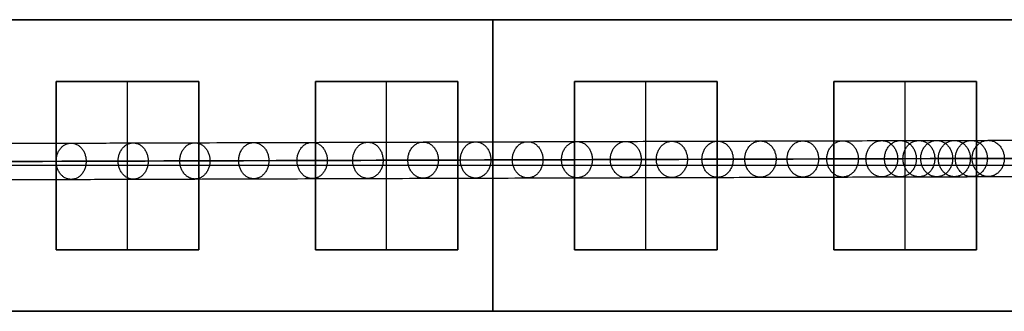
# Model space of a CAD drawing. Header units: millimetres. Extents: x -1192 to 1067, y -14 to 15.
# Tile 11 of 13: x 926 to 1002, y -10 to 12. Entities that reach past the tile are written whole.
import ezdxf

# ---------------------------------------------------------------- set-up
doc = ezdxf.new("R2010")
doc.units = ezdxf.units.MM
doc.layers.add('CABLE', color=7, linetype='Continuous')
doc.layers.add('METAL NEGRO', color=7, linetype='Continuous')

msp = doc.modelspace()

# ---------------------------------------------------------------- linework, layer by layer
at = {"layer": 'CABLE'}
for points, degree, knots in [([(727.727, 1.961, 255.02), (733.388, 1.981, 262.117), (744.546, 2.019, 276.149), (761.005, 2.075, 296.984), (776.969, 2.13, 317.333), (792.44, 2.182, 337.201), (807.418, 2.233, 356.585), (821.9, 2.282, 375.484), (835.891, 2.329, 393.902), (849.387, 2.375, 411.835), (862.39, 2.418, 429.285), (874.9, 2.46, 446.252), (886.915, 2.499, 462.734), (898.438, 2.537, 478.734), (909.466, 2.573, 494.251), (920.002, 2.607, 509.283), (928.434, 2.634, 521.501), (934.944, 2.655, 531.052), (939.641, 2.67, 538.003), (944.244, 2.685, 544.876), (948.693, 2.699, 551.585), (953.05, 2.713, 558.218), (957.253, 2.726, 564.685), (961.363, 2.738, 571.077), (965.319, 2.751, 577.301), (969.183, 2.762, 583.452), (972.892, 2.774, 589.434), (976.508, 2.785, 595.343), (979.971, 2.795, 601.083), (983.34, 2.805, 606.751), (986.557, 2.814, 612.25), (989.678, 2.823, 617.675), (992.179, 2.831, 622.101), (994.133, 2.836, 625.609), (995.545, 2.84, 628.168), (996.932, 2.844, 630.709), (998.282, 2.848, 633.207), (999.607, 2.851, 635.688), (1001.316, 2.856, 638.923), (1002.976, 2.861, 642.122), (1004.587, 2.865, 645.284), (1005.752, 2.868, 647.601), (1006.892, 2.871, 649.9), (1007.995, 2.874, 652.158), (1009.073, 2.876, 654.396), (1010.115, 2.879, 656.592), (1011.132, 2.881, 658.772), (1012.112, 2.884, 660.907), (1013.066, 2.886, 663.025), (1013.988, 2.888, 665.108), (1014.881, 2.89, 667.165), (1015.739, 2.892, 669.185), (1016.569, 2.894, 671.178), (1017.366, 2.896, 673.138), (1018.133, 2.897, 675.069), (1018.869, 2.899, 676.969), (1019.574, 2.9, 678.839), (1020.248, 2.901, 680.679), (1020.892, 2.902, 682.49), (1021.504, 2.903, 684.27), (1022.086, 2.904, 686.018), (1022.637, 2.905, 687.737), (1023.157, 2.905, 689.427), (1023.646, 2.906, 691.085), (1024.104, 2.906, 692.714), (1024.532, 2.907, 694.313), (1024.929, 2.907, 695.882), (1025.175, 2.907, 696.918), (1025.293, 2.907, 697.432)], 3, [0, 0, 0, 0, 27.235592, 53.785722, 79.650681, 104.830781, 129.326365, 153.137801, 176.265493, 198.709879, 220.47144, 241.550705, 261.948254, 281.664727, 300.700834, 319.057364, 336.735196, 345.235256, 353.735315, 361.897072, 370.058829, 377.882909, 385.706989, 393.194102, 400.681215, 407.832173, 414.983131, 421.798864, 428.614597, 435.096181, 441.577765, 447.726451, 453.875137, 456.825092, 459.775046, 462.642346, 465.509645, 468.294514, 471.079383, 476.484752, 479.105521, 481.72629, 484.265439, 486.804588, 489.26244, 491.720293, 494.097206, 496.47412, 498.770491, 501.066862, 503.303096, 505.499395, 507.655884, 509.772694, 511.849967, 513.88785, 515.8865, 517.846082, 519.766774, 521.648761, 523.492244, 525.297433, 527.064555, 528.793849, 530.485572, 532.139999, 533.757421, 535.338075, 535.338075, 535.338075, 535.338075]), ([(726.634, 0.561, 255.895), (732.295, 0.581, 262.992), (743.451, 0.619, 277.021), (759.907, 0.675, 297.852), (775.867, 0.73, 318.198), (791.335, 0.782, 338.061), (806.31, 0.833, 357.442), (820.789, 0.882, 376.336), (834.776, 0.929, 394.748), (848.268, 0.974, 412.676), (861.267, 1.018, 430.121), (873.773, 1.059, 447.082), (885.783, 1.099, 463.558), (897.301, 1.137, 479.551), (908.324, 1.173, 495.06), (918.854, 1.207, 510.085), (927.281, 1.234, 522.295), (933.787, 1.255, 531.84), (938.481, 1.27, 538.786), (943.08, 1.285, 545.655), (947.527, 1.299, 552.358), (951.88, 1.312, 558.986), (956.079, 1.325, 565.447), (960.185, 1.338, 571.833), (964.137, 1.35, 578.051), (967.996, 1.362, 584.195), (971.702, 1.373, 590.17), (975.313, 1.384, 596.072), (978.771, 1.395, 601.804), (982.136, 1.405, 607.464), (985.348, 1.414, 612.954), (988.464, 1.423, 618.37), (990.96, 1.43, 622.788), (992.91, 1.436, 626.289), (994.319, 1.44, 628.843), (995.703, 1.444, 631.379), (997.049, 1.447, 633.871), (998.372, 1.451, 636.347), (1000.077, 1.456, 639.573), (1001.733, 1.46, 642.764), (1003.339, 1.464, 645.918), (1004.5, 1.467, 648.228), (1005.637, 1.47, 650.52), (1006.737, 1.473, 652.77), (1007.811, 1.476, 655.001), (1008.849, 1.478, 657.189), (1009.862, 1.481, 659.361), (1010.838, 1.483, 661.488), (1011.789, 1.486, 663.597), (1012.707, 1.488, 665.671), (1013.595, 1.49, 667.718), (1014.45, 1.492, 669.729), (1015.275, 1.493, 671.712), (1016.068, 1.495, 673.661), (1016.831, 1.497, 675.581), (1017.562, 1.498, 677.469), (1018.263, 1.499, 679.328), (1018.932, 1.501, 681.155), (1019.571, 1.502, 682.953), (1020.179, 1.503, 684.719), (1020.756, 1.503, 686.453), (1021.302, 1.504, 688.157), (1021.817, 1.505, 689.831), (1022.301, 1.505, 691.473), (1022.755, 1.506, 693.085), (1023.178, 1.506, 694.666), (1023.557, 1.506, 696.164), (1023.789, 1.506, 697.136), (1023.894, 1.506, 697.591)], 3, [0, 0, 0, 0, 27.203937, 53.723208, 79.558104, 104.708938, 129.176051, 152.959812, 176.060622, 198.478922, 220.21519, 241.269955, 261.643796, 281.337353, 300.351335, 318.686529, 336.343814, 344.833994, 353.324175, 361.476445, 369.628716, 377.443702, 385.258688, 392.737099, 400.215511, 407.358157, 414.500803, 421.308615, 428.116426, 434.590476, 441.064527, 447.206066, 453.347606, 456.294132, 459.240658, 462.104624, 464.968591, 467.750223, 470.531855, 475.930942, 478.548665, 481.166388, 483.702586, 486.238783, 488.693779, 491.148774, 493.522926, 495.897077, 498.190779, 500.484481, 502.718115, 504.911861, 507.065844, 509.180194, 511.255053, 513.290567, 515.286894, 517.244199, 519.162657, 521.042458, 522.883798, 524.686889, 526.451957, 528.179241, 529.868998, 531.521502, 533.137044, 534.555672, 534.555672, 534.555672, 534.555672]), ([(727.729, 0.561, 255.022), (1002.889, 1.507, 599.974), (1025.294, 1.507, 697.432), (1025.294, 1.507, 701.543), (1025.294, 1.507, 705.654)], 2, [0, 0, 0, 537.000819, 537.000819, 545.223326, 545.223326, 545.223326]), ([(1026.694, 1.508, 697.273), (1026.682, 1.508, 697.221), (1026.67, 1.508, 697.17), (1026.659, 1.508, 697.118), (1026.539, 1.508, 696.598), (1026.289, 1.508, 695.548), (1025.888, 1.507, 693.96), (1025.455, 1.507, 692.343), (1024.992, 1.507, 690.698), (1024.498, 1.506, 689.023), (1023.973, 1.505, 687.318), (1023.417, 1.505, 685.584), (1022.831, 1.504, 683.821), (1022.214, 1.503, 682.028), (1021.566, 1.502, 680.204), (1020.887, 1.501, 678.352), (1020.177, 1.499, 676.47), (1019.437, 1.498, 674.558), (1018.666, 1.496, 672.616), (1017.864, 1.495, 670.646), (1017.031, 1.493, 668.643), (1016.168, 1.491, 666.613), (1015.271, 1.489, 664.547), (1014.346, 1.487, 662.455), (1013.387, 1.484, 660.328), (1012.404, 1.482, 658.185), (1011.383, 1.479, 655.997), (1010.338, 1.477, 653.793), (1009.256, 1.474, 651.547), (1008.149, 1.471, 649.283), (1007.005, 1.468, 646.977), (1005.838, 1.465, 644.653), (1004.222, 1.461, 641.482), (1002.558, 1.457, 638.275), (1000.845, 1.452, 635.033), (999.516, 1.448, 632.546), (998.164, 1.444, 630.043), (996.774, 1.441, 627.496), (995.359, 1.437, 624.932), (993.401, 1.431, 621.417), (990.896, 1.424, 616.983), (987.769, 1.415, 611.549), (984.547, 1.405, 606.042), (981.173, 1.395, 600.365), (977.706, 1.385, 594.618), (974.086, 1.374, 588.702), (970.372, 1.363, 582.713), (966.504, 1.351, 576.555), (962.544, 1.339, 570.324), (958.431, 1.326, 563.927), (954.224, 1.313, 557.454), (949.863, 1.299, 550.815), (945.41, 1.285, 544.102), (940.804, 1.271, 537.223), (936.104, 1.256, 530.267), (929.59, 1.235, 520.71), (921.152, 1.208, 508.486), (910.612, 1.173, 493.445), (899.578, 1.137, 477.922), (888.05, 1.099, 461.914), (876.031, 1.06, 445.426), (863.516, 1.018, 428.453), (850.509, 0.975, 410.997), (837.009, 0.929, 393.06), (823.015, 0.882, 374.637), (808.529, 0.833, 355.734), (793.548, 0.782, 336.345), (778.073, 0.73, 316.473), (762.107, 0.675, 296.12), (745.645, 0.619, 275.282), (734.485, 0.581, 261.248), (728.823, 0.561, 254.149)], 3, [0, 0, 0, 0, 0.158855, 0.158855, 0.158855, 1.741443, 3.360764, 5.017132, 6.710842, 8.442166, 10.211362, 12.018671, 13.864317, 15.748514, 17.67146, 19.633343, 21.634339, 23.674614, 25.754326, 27.873621, 30.032642, 32.231519, 34.470378, 36.769445, 39.068511, 41.448215, 43.82792, 46.288657, 48.749395, 51.291525, 53.833654, 56.4575, 59.081345, 64.49306, 67.281198, 70.069337, 72.940002, 75.810667, 78.764085, 81.717502, 87.873406, 94.02931, 100.518503, 107.007696, 113.83143, 120.655165, 127.814517, 134.97387, 142.469772, 149.965675, 157.79894, 165.632205, 173.803543, 181.974881, 190.484919, 198.994957, 216.693541, 235.07162, 254.130074, 273.869693, 294.291187, 315.395197, 337.182305, 359.653039, 382.807881, 406.64727, 431.171609, 456.38127, 482.276592, 508.857889, 536.125454, 536.125454, 536.125454, 536.125454]), ([(727.73, -0.839, 255.025), (733.392, -0.819, 262.122), (744.55, -0.781, 276.154), (761.009, -0.725, 296.988), (776.972, -0.67, 317.338), (792.443, -0.618, 337.205), (807.421, -0.567, 356.59), (821.904, -0.518, 375.489), (835.894, -0.471, 393.906), (849.39, -0.425, 411.839), (862.394, -0.382, 429.289), (874.903, -0.34, 446.256), (886.918, -0.301, 462.738), (898.441, -0.263, 478.738), (909.47, -0.227, 494.255), (920.005, -0.193, 509.287), (928.437, -0.166, 521.505), (934.947, -0.145, 531.056), (939.644, -0.13, 538.006), (944.247, -0.115, 544.88), (948.696, -0.101, 551.589), (953.053, -0.087, 558.222), (957.256, -0.074, 564.689), (961.366, -0.062, 571.08), (965.322, -0.049, 577.305), (969.185, -0.038, 583.456), (972.895, -0.026, 589.438), (976.511, -0.015, 595.346), (979.974, -0.005, 601.086), (983.343, 0.005, 606.755), (986.56, 0.014, 612.253), (989.681, 0.023, 617.678), (992.182, 0.031, 622.104), (994.136, 0.036, 625.612), (995.547, 0.04, 628.171), (996.935, 0.044, 630.712), (998.284, 0.048, 633.21), (999.61, 0.051, 635.691), (1001.318, 0.056, 638.926), (1002.979, 0.061, 642.124), (1004.59, 0.065, 645.287), (1005.754, 0.068, 647.603), (1006.894, 0.071, 649.903), (1007.998, 0.074, 652.16), (1009.076, 0.076, 654.398), (1010.117, 0.079, 656.594), (1011.134, 0.081, 658.774), (1012.114, 0.084, 660.909), (1013.068, 0.086, 663.027), (1013.99, 0.088, 665.11), (1014.883, 0.09, 667.167), (1015.741, 0.092, 669.187), (1016.571, 0.094, 671.18), (1017.368, 0.096, 673.139), (1018.135, 0.097, 675.07), (1018.87, 0.099, 676.97), (1019.576, 0.1, 678.841), (1020.25, 0.101, 680.68), (1020.893, 0.102, 682.491), (1021.506, 0.103, 684.271), (1022.087, 0.104, 686.019), (1022.638, 0.105, 687.738), (1023.158, 0.105, 689.427), (1023.647, 0.106, 691.086), (1024.106, 0.106, 692.714), (1024.533, 0.107, 694.313), (1024.93, 0.107, 695.882), (1025.177, 0.107, 696.918), (1025.295, 0.107, 697.432), (1025.295, 0.107, 697.432), (1025.295, 0.107, 697.432), (1025.295, 0.107, 697.432)], 3, [0, 0, 0, 0, 27.235592, 53.785722, 79.650681, 104.830781, 129.326365, 153.137801, 176.265493, 198.709879, 220.47144, 241.550705, 261.948254, 281.664727, 300.700834, 319.057364, 336.735196, 345.235256, 353.735315, 361.897072, 370.058829, 377.882909, 385.706989, 393.194102, 400.681215, 407.832173, 414.983131, 421.798864, 428.614597, 435.096181, 441.577765, 447.726451, 453.875137, 456.825092, 459.775046, 462.642346, 465.509645, 468.294514, 471.079383, 476.484752, 479.105521, 481.72629, 484.265439, 486.804588, 489.26244, 491.720293, 494.097206, 496.47412, 498.770491, 501.066862, 503.303096, 505.499395, 507.655884, 509.772694, 511.849967, 513.88785, 515.8865, 517.846082, 519.766774, 521.648761, 523.492244, 525.297433, 527.064555, 528.793849, 530.485572, 532.139999, 533.757421, 535.338153, 535.338153, 535.338153, 535.33823, 535.33823, 535.33823, 535.33823])]:
    msp.add_open_spline(points, degree=degree, knots=knots, dxfattribs=at)
for points, weights, knots in [([(928.999, 1.24, 524.824), (928.997, 2.64, 524.822), (930.152, 2.64, 524.031), (931.308, 2.64, 523.241), (931.309, 1.24, 523.243)], [1, 0.707106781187, 1, 0.707106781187, 1], [4.39823, 4.39823, 4.39823, 6.597345, 6.597345, 8.796459, 8.796459, 8.796459]), ([(933.783, 1.255, 531.843), (933.781, 2.655, 531.841), (934.939, 2.655, 531.055), (936.098, 2.656, 530.269), (936.099, 1.256, 530.271)], [1, 0.707106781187, 1, 0.707106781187, 1], [4.39823, 4.39823, 4.39823, 6.597345, 6.597345, 8.796459, 8.796459, 8.796459]), ([(938.538, 1.27, 538.882), (938.537, 2.67, 538.88), (939.699, 2.67, 538.099), (940.86, 2.671, 537.318), (940.862, 1.271, 537.32)], [1, 0.707106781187, 1, 0.707106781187, 1], [4.39823, 4.39823, 4.39823, 6.597345, 6.597345, 8.796459, 8.796459, 8.796459]), ([(943.076, 1.285, 545.658), (943.074, 2.685, 545.657), (944.239, 2.685, 544.88), (945.404, 2.685, 544.104), (945.405, 1.285, 544.106)], [1, 0.707106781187, 1, 0.707106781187, 1], [4.39823, 4.39823, 4.39823, 6.597345, 6.597345, 8.796459, 8.796459, 8.796459]), ([(947.583, 1.299, 552.455), (947.582, 2.699, 552.453), (948.75, 2.699, 551.682), (949.919, 2.699, 550.911), (949.92, 1.299, 550.913)], [1, 0.707106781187, 1, 0.707106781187, 1], [4.39823, 4.39823, 4.39823, 6.597345, 6.597345, 8.796459, 8.796459, 8.796459]), ([(951.875, 1.312, 558.99), (951.873, 2.712, 558.988), (953.045, 2.713, 558.222), (954.217, 2.713, 557.456), (954.219, 1.313, 557.458)], [1, 0.707106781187, 1, 0.707106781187, 1], [4.39823, 4.39823, 4.39823, 6.597345, 6.597345, 8.796459, 8.796459, 8.796459]), ([(956.135, 1.326, 565.544), (956.133, 2.726, 565.543), (957.309, 2.726, 564.783), (958.485, 2.726, 564.023), (958.486, 1.326, 564.024)], [1, 0.707106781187, 1, 0.707106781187, 1], [4.39823, 4.39823, 4.39823, 6.597345, 6.597345, 8.796459, 8.796459, 8.796459]), ([(960.179, 1.338, 571.836), (960.178, 2.738, 571.834), (961.358, 2.738, 571.08), (962.537, 2.739, 570.326), (962.539, 1.339, 570.328)], [1, 0.707106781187, 1, 0.707106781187, 1], [4.39823, 4.39823, 4.39823, 6.597345, 6.597345, 8.796459, 8.796459, 8.796459]), ([(964.192, 1.351, 578.149), (964.19, 2.751, 578.147), (965.374, 2.751, 577.399), (966.557, 2.751, 576.652), (966.559, 1.351, 576.653)], [1, 0.707106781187, 1, 0.707106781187, 1], [4.39823, 4.39823, 4.39823, 6.597345, 6.597345, 8.796459, 8.796459, 8.796459]), ([(967.99, 1.362, 584.199), (967.989, 2.762, 584.197), (969.177, 2.762, 583.456), (970.364, 2.763, 582.714), (970.366, 1.363, 582.716)], [1, 0.707106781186, 1, 0.707106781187, 1], [4.39823, 4.39823, 4.39823, 6.597345, 6.597345, 8.796459, 8.796459, 8.796459]), ([(971.754, 1.374, 590.269), (971.753, 2.774, 590.267), (972.945, 2.774, 589.533), (974.137, 2.774, 588.799), (974.138, 1.374, 588.801)], [1, 0.707106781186, 1, 0.707106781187, 1], [4.39823, 4.39823, 4.39823, 6.597345, 6.597345, 8.796459, 8.796459, 8.796459]), ([(975.307, 1.384, 596.075), (975.305, 2.784, 596.074), (976.502, 2.785, 595.347), (977.698, 2.785, 594.62), (977.7, 1.385, 594.621)], [1, 0.707106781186, 1, 0.707106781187, 1], [4.39823, 4.39823, 4.39823, 6.597345, 6.597345, 8.796459, 8.796459, 8.796459]), ([(978.822, 1.395, 601.903), (978.821, 2.795, 601.902), (980.022, 2.795, 601.183), (981.223, 2.795, 600.463), (981.225, 1.395, 600.465)], [1, 0.707106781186, 1, 0.707106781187, 1], [4.39823, 4.39823, 4.39823, 6.597345, 6.597345, 8.796459, 8.796459, 8.796459]), ([(982.129, 1.405, 607.468), (982.128, 2.805, 607.466), (983.334, 2.805, 606.755), (984.54, 2.805, 606.044), (984.541, 1.405, 606.046)], [1, 0.707106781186, 1, 0.707106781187, 1], [4.39823, 4.39823, 4.39823, 6.597345, 6.597345, 8.796459, 8.796459, 8.796459]), ([(985.396, 1.414, 613.054), (985.395, 2.814, 613.052), (986.606, 2.815, 612.35), (987.817, 2.815, 611.647), (987.818, 1.415, 611.649)], [1, 0.707106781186, 1, 0.707106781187, 1], [4.39823, 4.39823, 4.39823, 6.597345, 6.597345, 8.796459, 8.796459, 8.796459]), ([(988.457, 1.423, 618.374), (988.455, 2.823, 618.373), (989.672, 2.823, 617.679), (990.888, 2.824, 616.986), (990.889, 1.424, 616.987)], [1, 0.707106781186, 1, 0.707106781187, 1], [4.39823, 4.39823, 4.39823, 6.597345, 6.597345, 8.796459, 8.796459, 8.796459]), ([(991.476, 1.432, 623.718), (991.475, 2.832, 623.717), (992.696, 2.832, 623.033), (993.918, 2.832, 622.349), (993.919, 1.432, 622.351)], [1, 0.707106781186, 1, 0.707106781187, 1], [4.39823, 4.39823, 4.39823, 6.597345, 6.597345, 8.796459, 8.796459, 8.796459]), ([(992.908, 1.436, 626.29), (992.907, 2.836, 626.289), (994.132, 2.836, 625.61), (995.356, 2.837, 624.932), (995.357, 1.437, 624.933)], [1, 0.707106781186, 1, 0.707106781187, 1], [4.39823, 4.39823, 4.39823, 6.597345, 6.597345, 8.796459, 8.796459, 8.796459]), ([(994.33, 1.44, 628.868), (994.329, 2.84, 628.867), (995.556, 2.84, 628.194), (996.784, 2.841, 627.52), (996.785, 1.441, 627.522)], [1, 0.707106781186, 1, 0.707106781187, 1], [4.39823, 4.39823, 4.39823, 6.597345, 6.597345, 8.796459, 8.796459, 8.796459]), ([(995.701, 1.444, 631.38), (995.7, 2.844, 631.378), (996.93, 2.844, 630.71), (998.16, 2.844, 630.042), (998.162, 1.444, 630.044)], [1, 0.707106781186, 1, 0.707106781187, 1], [4.39823, 4.39823, 4.39823, 6.597345, 6.597345, 8.796459, 8.796459, 8.796459]), ([(997.061, 1.447, 633.897), (997.059, 2.847, 633.895), (998.293, 2.848, 633.233), (999.526, 2.848, 632.57), (999.527, 1.448, 632.572)], [1, 0.707106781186, 1, 0.707106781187, 1], [4.39823, 4.39823, 4.39823, 6.597345, 6.597345, 8.796459, 8.796459, 8.796459]), ([(998.37, 1.451, 636.348), (998.369, 2.851, 636.346), (999.605, 2.851, 635.689), (1000.842, 2.852, 635.032), (1000.843, 1.452, 635.034)], [1, 0.707106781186, 1, 0.707106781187, 1], [4.39823, 4.39823, 4.39823, 6.597345, 6.597345, 8.796459, 8.796459, 8.796459]), ([(999.668, 1.454, 638.804), (999.666, 2.854, 638.803), (1000.906, 2.855, 638.152), (1002.145, 2.855, 637.501), (1002.147, 1.455, 637.502)], [1, 0.707106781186, 1, 0.707106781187, 1], [4.39823, 4.39823, 4.39823, 6.597345, 6.597345, 8.796459, 8.796459, 8.796459]), ([(931.309, 1.24, 523.243), (931.311, -0.16, 523.245), (930.156, -0.16, 524.035), (929, -0.16, 524.826), (928.999, 1.24, 524.824)], [1, 0.707106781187, 1, 0.707106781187, 1], [0, 0, 0, 2.199115, 2.199115, 4.39823, 4.39823, 4.39823]), ([(936.099, 1.256, 530.271), (936.101, -0.144, 530.273), (934.943, -0.145, 531.059), (933.784, -0.145, 531.845), (933.783, 1.255, 531.843)], [1, 0.707106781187, 1, 0.707106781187, 1], [0, 0, 0, 2.199115, 2.199115, 4.39823, 4.39823, 4.39823]), ([(940.862, 1.271, 537.32), (940.863, -0.129, 537.321), (939.702, -0.13, 538.103), (938.54, -0.13, 538.884), (938.538, 1.27, 538.882)], [1, 0.707106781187, 1, 0.707106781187, 1], [0, 0, 0, 2.199115, 2.199115, 4.39823, 4.39823, 4.39823]), ([(945.405, 1.285, 544.106), (945.407, -0.115, 544.108), (944.242, -0.115, 544.884), (943.077, -0.115, 545.66), (943.076, 1.285, 545.658)], [1, 0.707106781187, 1, 0.707106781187, 1], [0, 0, 0, 2.199115, 2.199115, 4.39823, 4.39823, 4.39823]), ([(949.92, 1.299, 550.913), (949.922, -0.101, 550.915), (948.753, -0.101, 551.686), (947.585, -0.101, 552.457), (947.583, 1.299, 552.455)], [1, 0.707106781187, 1, 0.707106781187, 1], [0, 0, 0, 2.199115, 2.199115, 4.39823, 4.39823, 4.39823]), ([(954.219, 1.313, 557.458), (954.22, -0.087, 557.46), (953.048, -0.087, 558.226), (951.876, -0.088, 558.991), (951.875, 1.312, 558.99)], [1, 0.707106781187, 1, 0.707106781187, 1], [0, 0, 0, 2.199115, 2.199115, 4.39823, 4.39823, 4.39823]), ([(958.486, 1.326, 564.024), (958.488, -0.074, 564.026), (957.312, -0.074, 564.786), (956.136, -0.074, 565.546), (956.135, 1.326, 565.544)], [1, 0.707106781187, 1, 0.707106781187, 1], [0, 0, 0, 2.199115, 2.199115, 4.39823, 4.39823, 4.39823]), ([(962.539, 1.339, 570.328), (962.54, -0.061, 570.33), (961.361, -0.062, 571.084), (960.181, -0.062, 571.838), (960.179, 1.338, 571.836)], [1, 0.707106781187, 1, 0.707106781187, 1], [0, 0, 0, 2.199115, 2.199115, 4.39823, 4.39823, 4.39823]), ([(966.559, 1.351, 576.653), (966.56, -0.049, 576.655), (965.377, -0.049, 577.403), (964.193, -0.049, 578.151), (964.192, 1.351, 578.149)], [1, 0.707106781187, 1, 0.707106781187, 1], [0, 0, 0, 2.199115, 2.199115, 4.39823, 4.39823, 4.39823]), ([(970.366, 1.363, 582.716), (970.367, -0.037, 582.718), (969.18, -0.038, 583.459), (967.992, -0.038, 584.2), (967.99, 1.362, 584.199)], [1, 0.707106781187, 1, 0.707106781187, 1], [0, 0, 0, 2.199115, 2.199115, 4.39823, 4.39823, 4.39823]), ([(974.138, 1.374, 588.801), (974.14, -0.026, 588.802), (972.948, -0.026, 589.537), (971.756, -0.026, 590.271), (971.754, 1.374, 590.269)], [1, 0.707106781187, 1, 0.707106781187, 1], [0, 0, 0, 2.199115, 2.199115, 4.39823, 4.39823, 4.39823]), ([(977.7, 1.385, 594.621), (977.701, -0.015, 594.623), (976.505, -0.015, 595.35), (975.308, -0.016, 596.077), (975.307, 1.384, 596.075)], [1, 0.707106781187, 1, 0.707106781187, 1], [0, 0, 0, 2.199115, 2.199115, 4.39823, 4.39823, 4.39823]), ([(981.225, 1.395, 600.465), (981.226, -0.005, 600.467), (980.025, -0.005, 601.186), (978.824, -0.005, 601.905), (978.822, 1.395, 601.903)], [1, 0.707106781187, 1, 0.707106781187, 1], [0, 0, 0, 2.199115, 2.199115, 4.39823, 4.39823, 4.39823]), ([(984.541, 1.405, 606.046), (984.542, 0.005, 606.047), (983.336, 0.005, 606.758), (982.13, 0.005, 607.469), (982.129, 1.405, 607.468)], [1, 0.707106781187, 1, 0.707106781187, 1], [0, 0, 0, 2.199115, 2.199115, 4.39823, 4.39823, 4.39823]), ([(987.818, 1.415, 611.649), (987.82, 0.015, 611.65), (986.609, 0.015, 612.353), (985.398, 0.014, 613.055), (985.396, 1.414, 613.054)], [1, 0.707106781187, 1, 0.707106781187, 1], [0, 0, 0, 2.199115, 2.199115, 4.39823, 4.39823, 4.39823]), ([(990.889, 1.424, 616.987), (990.89, 0.024, 616.989), (989.674, 0.023, 617.682), (988.458, 0.023, 618.376), (988.457, 1.423, 618.374)], [1, 0.707106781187, 1, 0.707106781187, 1], [0, 0, 0, 2.199115, 2.199115, 4.39823, 4.39823, 4.39823]), ([(993.919, 1.432, 622.351), (993.921, 0.032, 622.352), (992.699, 0.032, 623.036), (991.477, 0.032, 623.72), (991.476, 1.432, 623.718)], [1, 0.707106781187, 1, 0.707106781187, 1], [0, 0, 0, 2.199115, 2.199115, 4.39823, 4.39823, 4.39823]), ([(995.357, 1.437, 624.933), (995.359, 0.037, 624.935), (994.134, 0.036, 625.613), (992.91, 0.036, 626.292), (992.908, 1.436, 626.29)], [1, 0.707106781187, 1, 0.707106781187, 1], [0, 0, 0, 2.199115, 2.199115, 4.39823, 4.39823, 4.39823]), ([(996.785, 1.441, 627.522), (996.786, 0.041, 627.523), (995.559, 0.04, 628.196), (994.331, 0.04, 628.87), (994.33, 1.44, 628.868)], [1, 0.707106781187, 1, 0.707106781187, 1], [0, 0, 0, 2.199115, 2.199115, 4.39823, 4.39823, 4.39823]), ([(998.162, 1.444, 630.044), (998.163, 0.044, 630.045), (996.933, 0.044, 630.713), (995.702, 0.044, 631.381), (995.701, 1.444, 631.38)], [1, 0.707106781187, 1, 0.707106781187, 1], [0, 0, 0, 2.199115, 2.199115, 4.39823, 4.39823, 4.39823]), ([(999.527, 1.448, 632.572), (999.529, 0.048, 632.573), (998.295, 0.048, 633.236), (997.062, 0.047, 633.898), (997.061, 1.447, 633.897)], [1, 0.707106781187, 1, 0.707106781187, 1], [0, 0, 0, 2.199115, 2.199115, 4.39823, 4.39823, 4.39823]), ([(1000.843, 1.452, 635.034), (1000.844, 0.052, 635.035), (999.608, 0.051, 635.692), (998.371, 0.051, 636.349), (998.37, 1.451, 636.348)], [1, 0.707106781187, 1, 0.707106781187, 1], [0, 0, 0, 2.199115, 2.199115, 4.39823, 4.39823, 4.39823]), ([(1002.147, 1.455, 637.502), (1002.148, 0.055, 637.504), (1000.908, 0.055, 638.154), (999.669, 0.054, 638.805), (999.668, 1.454, 638.804)], [1, 0.707106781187, 1, 0.707106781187, 1], [0, 0, 0, 2.199115, 2.199115, 4.39823, 4.39823, 4.39823])]:
    msp.add_rational_spline(points, weights, degree=2, knots=knots, dxfattribs=at)
at = {"layer": 'METAL NEGRO'}
for p, q in [((858.196, 12.162, 721.917), (1067.196, 12.162, 721.917)), ((962.696, 12.167, 712.667), (962.696, 12.158, 731.167)), ((962.696, 12.167, 712.667), (962.696, -10.333, 712.656)), ((962.696, -10.342, 731.156), (962.696, 12.158, 731.167)), ((928.996, 7.408, 730.915), (939.996, 7.408, 730.915)), ((928.996, -5.592, 730.912), (928.996, 7.408, 730.912)), ((934.496, -5.592, 730.658), (934.496, 7.408, 730.665)), ((934.496, 7.408, 731.165), (934.496, 7.408, 730.665)), ((939.996, 7.408, 730.912), (939.996, -5.592, 730.912)), ((948.996, 7.408, 730.915), (959.996, 7.408, 730.915)), ((948.996, -5.592, 730.912), (948.996, 7.408, 730.912)), ((954.496, -5.592, 730.658), (954.496, 7.408, 730.665)), ((954.496, 7.408, 731.165), (954.496, 7.408, 730.665)), ((959.996, 7.408, 730.912), (959.996, -5.592, 730.912)), ((968.996, 7.408, 730.915), (979.996, 7.408, 730.915)), ((968.996, -5.592, 730.912), (968.996, 7.408, 730.912)), ((974.496, -5.592, 730.658), (974.496, 7.408, 730.665)), ((974.496, 7.408, 731.165), (974.496, 7.408, 730.665)), ((979.996, 7.408, 730.912), (979.996, -5.592, 730.912)), ((988.996, 7.408, 730.915), (999.996, 7.408, 730.915)), ((988.996, -5.592, 730.912), (988.996, 7.408, 730.912)), ((994.496, -5.592, 730.658), (994.496, 7.408, 730.665)), ((994.496, 7.408, 731.165), (994.496, 7.408, 730.665)), ((999.996, 7.408, 730.912), (999.996, -5.592, 730.912)), ((1018.197, 0.917, 712.662), (858.196, 0.917, 712.662)), ((928.996, 0.908, 731.162), (858.196, 0.908, 731.162)), ((939.996, 0.908, 730.662), (928.996, 0.908, 730.662)), ((928.996, 0.908, 730.662), (928.996, 0.908, 731.162)), ((948.996, 0.908, 731.162), (939.996, 0.908, 731.162)), ((939.996, 0.908, 730.662), (939.996, 0.908, 731.162)), ((959.996, 0.908, 730.662), (948.996, 0.908, 730.662)), ((948.996, 0.908, 730.662), (948.996, 0.908, 731.162)), ((968.996, 0.908, 731.162), (959.996, 0.908, 731.162)), ((959.996, 0.908, 730.662), (959.996, 0.908, 731.162)), ((979.996, 0.908, 730.662), (968.996, 0.908, 730.662)), ((968.996, 0.908, 730.662), (968.996, 0.908, 731.162)), ((988.996, 0.908, 731.162), (979.996, 0.908, 731.162)), ((979.996, 0.908, 730.662), (979.996, 0.908, 731.162)), ((999.996, 0.908, 730.662), (988.996, 0.908, 730.662)), ((988.996, 0.908, 730.662), (988.996, 0.908, 731.162)), ((1008.996, 0.908, 731.162), (999.996, 0.908, 731.162)), ((999.996, 0.908, 730.662), (999.996, 0.908, 731.162)), ((928.996, -5.592, 730.908), (939.996, -5.592, 730.908)), ((934.496, -5.592, 730.658), (934.496, -5.592, 731.158)), ((948.996, -5.592, 730.908), (959.996, -5.592, 730.908)), ((954.496, -5.592, 730.658), (954.496, -5.592, 731.158)), ((968.996, -5.592, 730.908), (979.996, -5.592, 730.908)), ((974.496, -5.592, 730.658), (974.496, -5.592, 731.158)), ((988.996, -5.592, 730.908), (999.996, -5.592, 730.908)), ((994.496, -5.592, 730.658), (994.496, -5.592, 731.158)), ((858.196, -10.338, 721.906), (1067.196, -10.338, 721.906)), ((962.696, -10.342, 731.156), (962.696, -10.333, 712.656))]:
    msp.add_line(p, q, dxfattribs=at)
for points in [[(1067.196, 12.167, 712.667), (858.196, 12.167, 712.667)], [(858.196, 12.167, 712.667), (1067.196, 12.167, 712.667)], [(1067.196, 12.158, 731.167), (858.196, 12.158, 731.167)], [(858.196, 12.158, 731.167), (1067.196, 12.158, 731.167)], [(939.996, 7.408, 730.665), (928.996, 7.408, 730.665)], [(928.996, 7.408, 730.665), (928.996, -5.592, 730.658)], [(928.996, -5.592, 731.158), (928.996, 7.408, 731.165)], [(928.996, 7.408, 731.165), (939.996, 7.408, 731.165)], [(928.996, 7.408, 730.665), (939.996, 7.408, 730.665)], [(939.996, 7.408, 731.165), (928.996, 7.408, 731.165)], [(928.996, 7.408, 731.165), (928.996, 7.408, 730.665)], [(928.996, -5.592, 730.658), (928.996, 7.408, 730.665)], [(928.996, 7.408, 730.665), (928.996, 7.408, 731.165)], [(928.996, 7.408, 731.165), (928.996, -5.592, 731.158)], [(939.996, -5.592, 730.658), (939.996, 7.408, 730.665)], [(939.996, 7.408, 731.165), (939.996, -5.592, 731.158)], [(939.996, 7.408, 730.665), (939.996, 7.408, 731.165)], [(939.996, 7.408, 730.665), (939.996, -5.592, 730.658)], [(939.996, -5.592, 731.158), (939.996, 7.408, 731.165)], [(939.996, 7.408, 731.165), (939.996, 7.408, 730.665)], [(959.996, 7.408, 730.665), (948.996, 7.408, 730.665)], [(948.996, 7.408, 730.665), (948.996, -5.592, 730.658)], [(948.996, -5.592, 731.158), (948.996, 7.408, 731.165)], [(948.996, 7.408, 731.165), (959.996, 7.408, 731.165)], [(948.996, 7.408, 730.665), (959.996, 7.408, 730.665)], [(959.996, 7.408, 731.165), (948.996, 7.408, 731.165)], [(948.996, 7.408, 731.165), (948.996, 7.408, 730.665)], [(948.996, -5.592, 730.658), (948.996, 7.408, 730.665)], [(948.996, 7.408, 730.665), (948.996, 7.408, 731.165)], [(948.996, 7.408, 731.165), (948.996, -5.592, 731.158)], [(959.996, -5.592, 730.658), (959.996, 7.408, 730.665)], [(959.996, 7.408, 731.165), (959.996, -5.592, 731.158)], [(959.996, 7.408, 730.665), (959.996, 7.408, 731.165)], [(959.996, 7.408, 730.665), (959.996, -5.592, 730.658)], [(959.996, -5.592, 731.158), (959.996, 7.408, 731.165)], [(959.996, 7.408, 731.165), (959.996, 7.408, 730.665)], [(979.996, 7.408, 730.665), (968.996, 7.408, 730.665)], [(968.996, 7.408, 730.665), (968.996, -5.592, 730.658)], [(968.996, -5.592, 731.158), (968.996, 7.408, 731.165)], [(968.996, 7.408, 731.165), (979.996, 7.408, 731.165)], [(968.996, 7.408, 730.665), (979.996, 7.408, 730.665)], [(979.996, 7.408, 731.165), (968.996, 7.408, 731.165)], [(968.996, 7.408, 731.165), (968.996, 7.408, 730.665)], [(968.996, -5.592, 730.658), (968.996, 7.408, 730.665)], [(968.996, 7.408, 730.665), (968.996, 7.408, 731.165)], [(968.996, 7.408, 731.165), (968.996, -5.592, 731.158)], [(979.996, -5.592, 730.658), (979.996, 7.408, 730.665)], [(979.996, 7.408, 731.165), (979.996, -5.592, 731.158)], [(979.996, 7.408, 730.665), (979.996, 7.408, 731.165)], [(979.996, 7.408, 730.665), (979.996, -5.592, 730.658)], [(979.996, -5.592, 731.158), (979.996, 7.408, 731.165)], [(979.996, 7.408, 731.165), (979.996, 7.408, 730.665)], [(999.996, 7.408, 730.665), (988.996, 7.408, 730.665)], [(988.996, 7.408, 730.665), (988.996, -5.592, 730.658)], [(988.996, -5.592, 731.158), (988.996, 7.408, 731.165)], [(988.996, 7.408, 731.165), (999.996, 7.408, 731.165)], [(988.996, 7.408, 730.665), (999.996, 7.408, 730.665)], [(999.996, 7.408, 731.165), (988.996, 7.408, 731.165)], [(988.996, 7.408, 731.165), (988.996, 7.408, 730.665)], [(988.996, -5.592, 730.658), (988.996, 7.408, 730.665)], [(988.996, 7.408, 730.665), (988.996, 7.408, 731.165)], [(988.996, 7.408, 731.165), (988.996, -5.592, 731.158)], [(999.996, -5.592, 730.658), (999.996, 7.408, 730.665)], [(999.996, 7.408, 731.165), (999.996, -5.592, 731.158)], [(999.996, 7.408, 730.665), (999.996, 7.408, 731.165)], [(999.996, 7.408, 730.665), (999.996, -5.592, 730.658)], [(999.996, -5.592, 731.158), (999.996, 7.408, 731.165)], [(999.996, 7.408, 731.165), (999.996, 7.408, 730.665)], [(928.996, -5.592, 730.658), (939.996, -5.592, 730.658)], [(939.996, -5.592, 731.158), (928.996, -5.592, 731.158)], [(939.996, -5.592, 730.658), (928.996, -5.592, 730.658)], [(928.996, -5.592, 730.658), (928.996, -5.592, 731.158)], [(928.996, -5.592, 731.158), (939.996, -5.592, 731.158)], [(928.996, -5.592, 731.158), (928.996, -5.592, 730.658)], [(939.996, -5.592, 731.158), (939.996, -5.592, 730.658)], [(939.996, -5.592, 730.658), (939.996, -5.592, 731.158)], [(948.996, -5.592, 730.658), (959.996, -5.592, 730.658)], [(959.996, -5.592, 731.158), (948.996, -5.592, 731.158)], [(959.996, -5.592, 730.658), (948.996, -5.592, 730.658)], [(948.996, -5.592, 730.658), (948.996, -5.592, 731.158)], [(948.996, -5.592, 731.158), (959.996, -5.592, 731.158)], [(948.996, -5.592, 731.158), (948.996, -5.592, 730.658)], [(959.996, -5.592, 731.158), (959.996, -5.592, 730.658)], [(959.996, -5.592, 730.658), (959.996, -5.592, 731.158)], [(968.996, -5.592, 730.658), (979.996, -5.592, 730.658)], [(979.996, -5.592, 731.158), (968.996, -5.592, 731.158)], [(979.996, -5.592, 730.658), (968.996, -5.592, 730.658)], [(968.996, -5.592, 730.658), (968.996, -5.592, 731.158)], [(968.996, -5.592, 731.158), (979.996, -5.592, 731.158)], [(968.996, -5.592, 731.158), (968.996, -5.592, 730.658)], [(979.996, -5.592, 731.158), (979.996, -5.592, 730.658)], [(979.996, -5.592, 730.658), (979.996, -5.592, 731.158)], [(988.996, -5.592, 730.658), (999.996, -5.592, 730.658)], [(999.996, -5.592, 731.158), (988.996, -5.592, 731.158)], [(999.996, -5.592, 730.658), (988.996, -5.592, 730.658)], [(988.996, -5.592, 730.658), (988.996, -5.592, 731.158)], [(988.996, -5.592, 731.158), (999.996, -5.592, 731.158)], [(988.996, -5.592, 731.158), (988.996, -5.592, 730.658)], [(999.996, -5.592, 731.158), (999.996, -5.592, 730.658)], [(999.996, -5.592, 730.658), (999.996, -5.592, 731.158)], [(858.196, -10.333, 712.656), (1067.196, -10.333, 712.656)], [(1067.196, -10.333, 712.656), (858.196, -10.333, 712.656)], [(1067.196, -10.342, 731.156), (858.196, -10.342, 731.156)], [(858.196, -10.342, 731.156), (1067.196, -10.342, 731.156)]]:
    msp.add_open_spline(points, degree=1, dxfattribs=at)

doc.saveas('drawing.dxf')
